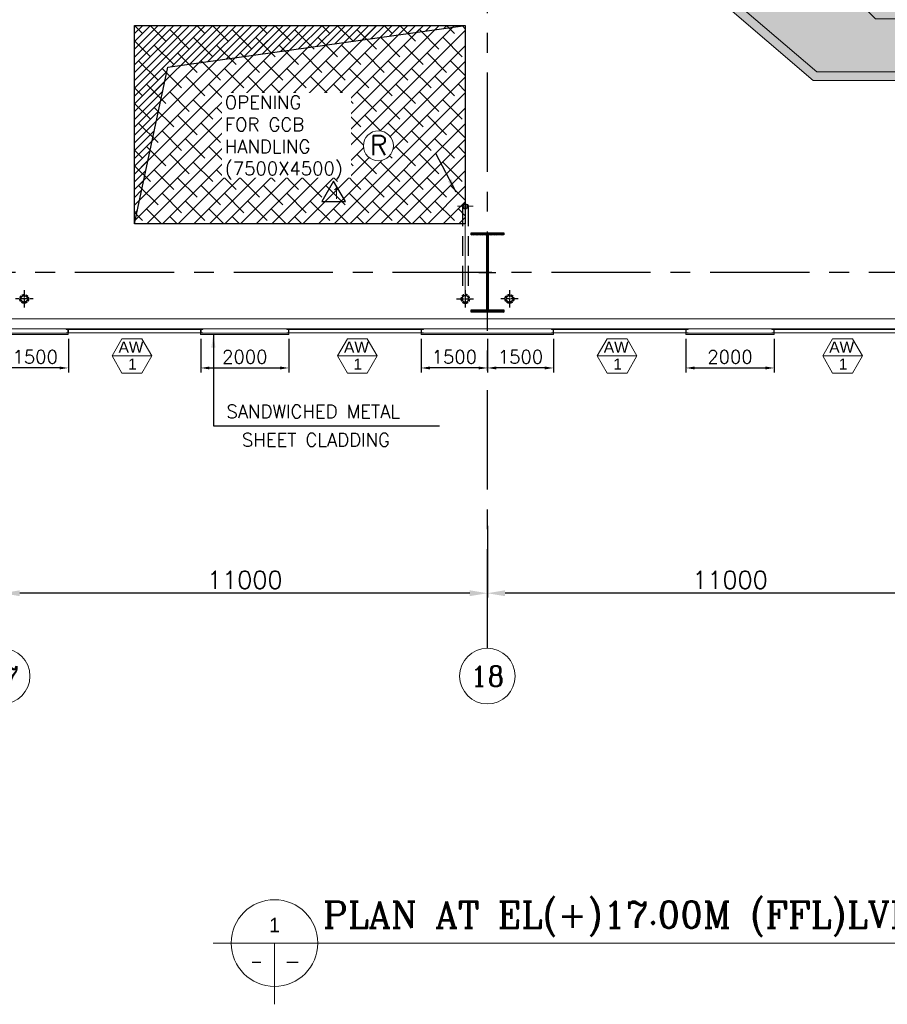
# Model space of a CAD drawing. Header units: inches. Extents: x 306235 to 1392759, y -66369 to 421098.
# Tile 44 of 91: x 494889 to 514558, y -66369 to -44049. Entities that reach past the tile are written whole.
import ezdxf
from ezdxf.enums import TextEntityAlignment as Align

# ---------------------------------------------------------------- set-up
doc = ezdxf.new("R2010")
doc.units = ezdxf.units.IN
doc.header["$LTSCALE"] = 1800
doc.header["$MEASUREMENT"] = 0
for name, pattern in [('CENTER', [2, 1.25, -0.25, 0.25, -0.25]), ('CENTER2', [1.125, 0.75, -0.125, 0.125, -0.125]), ('DASHED', [0.75, 0.5, -0.25]), ('HIDDEN', [0.375, 0.25, -0.125]), ('HIDDEN2', [0.1875, 0.125, -0.0625])]:
    doc.linetypes.add(name, pattern=pattern)
doc.layers.get('0').update_dxf_attribs({"color": 253, "lineweight": 9})
for name, color, linetype, lineweight in [('2CON', 1, 'Continuous', 13), ('7', 8, 'CENTER', 13), ('A-CHEQUERED PLATE HATCH', 252, 'Continuous', 9), ('A-WIN TAG', 3, 'Continuous', 13), ('A-WIN TAG TEXT', 3, 'Continuous', 13), ('CL', 8, 'CENTER', 15), ('CLAD-1', 3, 'Continuous', 15), ('CONCRETE', 145, 'Continuous', 18), ('dimension line', 4, 'Continuous', 13), ('DRAIN', 251, 'DASHED', 25), ('HATCH-1', 252, 'Continuous', 9), ('LEADER', 4, 'Continuous', 15), ('STEEL', 231, 'Continuous', 18), ('TAG', 4, 'Continuous', 15), ('TIT', 4, 'Continuous', 13), ('WIN', 31, 'Continuous', 13)]:
    doc.layers.add(name, color=color, linetype=linetype, lineweight=lineweight)
for name, color, linetype in [('CEN', 2, 'CENTER'), ('COL', 1, 'Continuous'), ('DIM', 4, 'Continuous'), ('GRID', 251, 'CENTER'), ('OPENING', 40, 'Continuous'), ('RAIN WATER', 6, 'Continuous'), ('REV1', 3, 'Continuous'), ('TEXT', 3, 'Continuous')]:
    doc.layers.add(name, color=color, linetype=linetype)
doc.styles.add('ARCHITECTURE', font='stylu.ttf')
doc.styles.add('COMPLEX', font='complex')
doc.styles.add('ROAMNS', font='ROMANS.shx')
doc.styles.add('ROMANS', font='romans.shx')
doc.styles.get("Standard").update_dxf_attribs({"font": 'arial.ttf'})
doc.dimstyles.new('270-TA-100', dxfattribs={"dimscale": 150, "dimtxt": 400, "dimasz": 2, "dimexe": 0.75, "dimexo": 1, "dimgap": 1, "dimtad": 1, "dimdec": 0, "dimzin": 12, "dimdsep": 46, "dimtxsty": 'ROMANS', "dimcen": 0, "dimclrd": 256, "dimclre": 256, "dimclrt": 6, "dimadec": 1, "dimazin": 3, "dimtfac": 1, "dimtdec": 0, "dimtix": 1, "dimtmove": 2, "dimatfit": 0, "dimfxl": 1.25, "dimarcsym": 2})
doc.dimstyles.new('DIM INT 1', dxfattribs={"dimtxt": 300, "dimasz": 200, "dimexe": 100, "dimexo": 100, "dimgap": 100, "dimtad": 1, "dimdec": 0, "dimzin": 13, "dimdsep": 46, "dimlunit": 5, "dimtxsty": 'ROAMNS', "dimblk1": 'CLOSEDBLANK', "dimcen": 0.09, "dimclrd": 9, "dimclre": 9, "dimclrt": 4, "dimadec": 0, "dimazin": 0, "dimtfac": 1, "dimtdec": 0, "dimtix": 1, "dimtmove": 2, "dimatfit": 3, "dimfxl": 1, "dimtolj": 1, "dimtzin": 13, "dimarcsym": 0})
doc.dimstyles.new('DIM100 x2', dxfattribs={"dimscale": 0, "dimtxt": 400, "dimasz": 400, "dimexe": 100, "dimexo": 100, "dimgap": 100, "dimtad": 1, "dimdec": 0, "dimzin": 13, "dimdsep": 46, "dimtxsty": 'ROMANS', "dimblk2": 'OBLIQUE', "dimcen": 100, "dimdle": 100, "dimclrd": 9, "dimclre": 9, "dimclrt": 4, "dimadec": 0, "dimazin": 0, "dimtfac": 1.1, "dimtdec": 0, "dimtix": 1, "dimtmove": 2, "dimatfit": 3, "dimfxl": 1, "dimtolj": 1, "dimtzin": 13, "dimarcsym": 0})
doc.dimstyles.get("Standard").update_dxf_attribs({"dimtxt": 0.18, "dimasz": 0.18, "dimexe": 0.18, "dimexo": 0.0625, "dimgap": 0.09, "dimtad": 0, "dimtih": 1, "dimtoh": 1, "dimdec": 4, "dimzin": 0, "dimdsep": 46, "dimtxsty": 'Standard', "dimcen": 0.09, "dimadec": 0, "dimazin": 0, "dimtfac": 1, "dimtdec": 4, "dimtofl": 0, "dimtmove": 0, "dimatfit": 3, "dimfxl": 1, "dimtolj": 1, "dimtzin": 0, "dimarcsym": 0})
pattern_1 = [(225, (-87722.1, -144504), (176.7767, -176.7767), []), (315, (-87722.1, -144504), (530.33009, -176.7767), [625, -375])]

# ---------------------------------------------------------------- blocks, each defined once
blk = doc.blocks.new('A-ROW COLUMN')
at = {"layer": 'COL'}
h = blk.add_hatch(dxfattribs=at)
h.set_pattern_fill('ANSI31', color=256, scale=200, style=0)
h.set_pattern_definition([(45, (165226.353, 18853.894), (-17.67767, 17.67767), [])])
h.paths.add_polyline_path([(180799, 40890), (181539, 40890), (181539, 40840), (180799, 40840)])
h.paths.add_polyline_path([(181153, 42590), (181185, 42590), (181185, 40890), (181153, 40890)])
h.paths.add_polyline_path([(180799, 42640), (181539, 42640), (181539, 42590), (180799, 42590)])
blk.add_line((181169, 40840), (181169, 42640))
at = {"layer": 'CEN'}
for p, q in [((181169, 40840), (181169, 42640)), ((180977, 41740), (181360, 41740))]:
    blk.add_line(p, q, dxfattribs=at)
at = {"layer": 'COL'}
for points in [[(180799, 42640), (181539, 42640), (181539, 42590), (180799, 42590)], [(181153, 42590), (181185, 42590), (181185, 40890), (181153, 40890)], [(180799, 40890), (181539, 40890), (181539, 40840), (180799, 40840)]]:
    blk.add_lwpolyline(points, close=True, dxfattribs=at)
blk = doc.blocks.new('*D21')
at = {"layer": 'Defpoints', "color": 0, "transparency": 16777216}
for p in [(505492, -55425), (516492, -56569), (505492, -57050)]:
    blk.add_point(p, dxfattribs=at)
at = {"layer": 'dimension line', "color": 9, "lineweight": -2, "transparency": 16777216}
for p, q in [((505492, -55525), (505492, -57150)), ((516492, -56669), (516492, -57150)), ((516092, -57050), (505892, -57050))]:
    blk.add_line(p, q, dxfattribs=at)
at = {"layer": 'dimension line', "color": 9, "transparency": 16777216}
for points in [[(505892, -56984), (505892, -57117), (505492, -57050)], [(516092, -56984), (516092, -57117), (516492, -57050)]]:
    blk.add_solid(points, dxfattribs=at)
at = {"layer": 'dimension line', "color": 4, "transparency": 16777216, "insert": (510992, -56750), "char_height": 400, "attachment_point": 5, "style": 'ROMANS'}
blk.add_mtext('\\A1;11000', dxfattribs=at)
blk = doc.blocks.new('_Oblique')
at = {"color": 0, "linetype": 'ByBlock', "lineweight": -2}
blk.add_line((-0.5, -0.5), (0.5, 0.5), dxfattribs=at)
blk = doc.blocks.new('*D22')
at = {"layer": 'Defpoints', "color": 0, "transparency": 16777216}
for p in [(494492, -55425), (505492, -56569), (494492, -57050)]:
    blk.add_point(p, dxfattribs=at)
at = {"layer": 'dimension line', "color": 9, "lineweight": -2, "transparency": 16777216}
for p, q in [((494492, -55525), (494492, -57150)), ((505492, -56669), (505492, -57150)), ((505092, -57050), (494892, -57050))]:
    blk.add_line(p, q, dxfattribs=at)
at = {"layer": 'dimension line', "color": 9, "transparency": 16777216}
for points in [[(494892, -56984), (494892, -57117), (494492, -57050)], [(505092, -56984), (505092, -57117), (505492, -57050)]]:
    blk.add_solid(points, dxfattribs=at)
at = {"layer": 'dimension line', "color": 4, "transparency": 16777216, "insert": (499992, -56750), "char_height": 400, "attachment_point": 5, "style": 'ROMANS'}
blk.add_mtext('\\A1;11000', dxfattribs=at)
blk = doc.blocks.new('GRD')
at = {"layer": 'CL', "linetype": 'Continuous'}
blk.add_circle((0, 419.99985), 419.99985, dxfattribs=at)
at = {"layer": 'CL', "color": 4, "style": 'COMPLEX'}
blk.add_attdef('GRD', text='', height=300, dxfattribs=at).set_placement((0, 419.99985), align=Align.MIDDLE)
blk = doc.blocks.new('*D732')
at = {"layer": 'Defpoints', "color": 0, "transparency": 16777216}
for p in [(494492, -51187), (495992, -51187), (494492, -51944)]:
    blk.add_point(p, dxfattribs=at)
at = {"layer": 'DIM', "color": 9, "lineweight": -2, "transparency": 16777216}
for p, q in [((494492, -51287), (494492, -52044)), ((495992, -51287), (495992, -52044)), ((495792, -51944), (494692, -51944))]:
    blk.add_line(p, q, dxfattribs=at)
at = {"layer": 'DIM', "color": 9, "transparency": 16777216}
for points in [[(494692, -51911), (494692, -51977), (494492, -51944)], [(495792, -51911), (495792, -51977), (495992, -51944)]]:
    blk.add_solid(points, dxfattribs=at)
at = {"layer": 'DIM', "color": 4, "transparency": 16777216, "insert": (495242, -51694), "char_height": 300, "attachment_point": 5, "style": 'ROAMNS'}
blk.add_mtext('\\A1;1500', dxfattribs=at)
blk = doc.blocks.new('_ClosedBlank')
at = {"color": 0, "linetype": 'ByBlock', "lineweight": -2}
for p, q in [((-1, 0.17), (0, 0)), ((-1, 0.17), (-1, -0.17)), ((0, 0), (-1, -0.17))]:
    blk.add_line(p, q, dxfattribs=at)
blk = doc.blocks.new('*D733')
at = {"layer": 'Defpoints', "color": 0, "transparency": 16777216}
for p in [(503992, -51187), (505492, -51187), (503992, -51944)]:
    blk.add_point(p, dxfattribs=at)
at = {"layer": 'DIM', "color": 9, "lineweight": -2, "transparency": 16777216}
for p, q in [((503992, -51287), (503992, -52044)), ((505492, -51287), (505492, -52044)), ((505292, -51944), (504192, -51944))]:
    blk.add_line(p, q, dxfattribs=at)
at = {"layer": 'DIM', "color": 9, "transparency": 16777216}
for points in [[(504192, -51911), (504192, -51977), (503992, -51944)], [(505292, -51911), (505292, -51977), (505492, -51944)]]:
    blk.add_solid(points, dxfattribs=at)
at = {"layer": 'DIM', "color": 4, "transparency": 16777216, "insert": (504742, -51694), "char_height": 300, "attachment_point": 5, "style": 'ROAMNS'}
blk.add_mtext('\\A1;1500', dxfattribs=at)
blk = doc.blocks.new('*D734')
at = {"layer": 'Defpoints', "color": 0, "transparency": 16777216}
for p in [(498992, -51187), (500992, -51187), (500992, -51944)]:
    blk.add_point(p, dxfattribs=at)
at = {"layer": 'DIM', "color": 9, "lineweight": -2, "transparency": 16777216}
for p, q in [((498992, -51287), (498992, -52044)), ((500992, -51287), (500992, -52044)), ((499192, -51944), (500792, -51944))]:
    blk.add_line(p, q, dxfattribs=at)
at = {"layer": 'DIM', "color": 9, "transparency": 16777216}
for points in [[(499192, -51911), (499192, -51977), (498992, -51944)], [(500792, -51911), (500792, -51977), (500992, -51944)]]:
    blk.add_solid(points, dxfattribs=at)
at = {"layer": 'DIM', "color": 4, "transparency": 16777216, "insert": (499992, -51694), "char_height": 300, "attachment_point": 5, "style": 'ROAMNS'}
blk.add_mtext('\\A1;2000', dxfattribs=at)
blk = doc.blocks.new('A$C3B1115A1')
at = {"layer": 'STEEL'}
for p, q in [((-270, -91), (-320, -91)), ((-320, -91), (-320, -191)), ((-320, -191), (-270, -191))]:
    blk.add_line(p, q, dxfattribs=at)
blk.add_lwpolyline([(-270, -191), (-270, -183, 0.397434), (-272, -180), (-307, -177, -0.397434), (-310, -174), (-310, -109, -0.397434), (-307, -106), (-272, -103, 0.397434), (-270, -100), (-270, -91)], format="xyb", dxfattribs=at)
blk = doc.blocks.new('*D735')
at = {"layer": 'Defpoints', "color": 0, "transparency": 16777216}
for p in [(505492, -51187), (506992, -51187), (505492, -51944)]:
    blk.add_point(p, dxfattribs=at)
at = {"layer": 'DIM', "color": 9, "lineweight": -2, "transparency": 16777216}
for p, q in [((505492, -51287), (505492, -52044)), ((506992, -51287), (506992, -52044)), ((506792, -51944), (505692, -51944))]:
    blk.add_line(p, q, dxfattribs=at)
at = {"layer": 'DIM', "color": 9, "transparency": 16777216}
for points in [[(505692, -51911), (505692, -51977), (505492, -51944)], [(506792, -51911), (506792, -51977), (506992, -51944)]]:
    blk.add_solid(points, dxfattribs=at)
at = {"layer": 'DIM', "color": 4, "transparency": 16777216, "insert": (506242, -51694), "char_height": 300, "attachment_point": 5, "style": 'ROAMNS'}
blk.add_mtext('\\A1;1500', dxfattribs=at)
blk = doc.blocks.new('*D736')
at = {"layer": 'Defpoints', "color": 0, "transparency": 16777216}
for p in [(509992, -51187), (511992, -51187), (511992, -51944)]:
    blk.add_point(p, dxfattribs=at)
at = {"layer": 'DIM', "color": 9, "lineweight": -2, "transparency": 16777216}
for p, q in [((509992, -51287), (509992, -52044)), ((511992, -51287), (511992, -52044)), ((510192, -51944), (511792, -51944))]:
    blk.add_line(p, q, dxfattribs=at)
at = {"layer": 'DIM', "color": 9, "transparency": 16777216}
for points in [[(510192, -51911), (510192, -51977), (509992, -51944)], [(511792, -51911), (511792, -51977), (511992, -51944)]]:
    blk.add_solid(points, dxfattribs=at)
at = {"layer": 'DIM', "color": 4, "transparency": 16777216, "insert": (510992, -51694), "char_height": 300, "attachment_point": 5, "style": 'ROAMNS'}
blk.add_mtext('\\A1;2000', dxfattribs=at)
blk = doc.blocks.new('RWDP')
at = {"layer": 'RAIN WATER', "linetype": 'CENTER2', "ltscale": 0.05}
for p, q in [((500, -400), (500, -800)), ((700, -600), (300, -600))]:
    blk.add_line(p, q, dxfattribs=at)
at = {"layer": 'RAIN WATER', "linetype": 'HIDDEN2', "ltscale": 0.25}
blk.add_circle((500, -600), 100, dxfattribs=at)
at = {"layer": 'RAIN WATER', "ltscale": 0.25}
blk.add_circle((500, -600), 75, dxfattribs=at)

msp = doc.modelspace()

# ---------------------------------------------------------------- hatches: boundary and pattern name
at = {"layer": 'A-CHEQUERED PLATE HATCH', "linetype": 'Continuous'}
h = msp.add_hatch(dxfattribs=at)
h.set_pattern_fill('ANSI38', color=256, scale=2000, angle=180, style=0)
h.set_pattern_definition(pattern_1)
edge = h.paths.add_edge_path(flags=16)
edge.add_arc((547542.4, -44736.3), 339.7, 0, 360)
edge = h.paths.add_edge_path(flags=16)
edge.add_arc((503775.7, -42386), 339.7, 0, 360)
h.paths.add_polyline_path([(511687.5, -41428.7), (497791.6, -41428.7), (497791.6, -43428.7), (510859.1, -43428.7), (512959.1, -45228.7), (548491.6, -45228.7), (548491.6, -44028.7), (514287.5, -44028.7)])
edge = h.paths.add_edge_path(flags=0)
edge.add_line((546433.2, -44600.6), (543497.9, -44600.6))
edge = h.paths.add_edge_path(flags=16)
edge.add_line((542961, -44605.4), (543534.6, -44605.4))
edge = h.paths.add_edge_path(flags=16)
edge.add_arc((543294.6, -44605.4), 240, 0, 360)
edge = h.paths.add_edge_path(flags=16)
edge.add_line((543294.6, -44271.8), (543294.6, -44929.4))
edge = h.paths.add_edge_path(flags=0)
edge.add_line((543497.9, -44600.6), (543534.6, -44600.6))
h.paths.add_polyline_path([(543936, -45106), (545157.4, -45106), (545157.4, -44656), (543936, -44656)], flags=24)
h.paths.add_polyline_path([(543361.1, -44690.1), (546629.6, -44690.1), (546629.6, -43935.8), (543361.1, -43935.8)], flags=24)
edge = h.paths.add_edge_path(flags=0)
edge.add_line((502289.2, -42526.9), (499353.9, -42526.9))
edge = h.paths.add_edge_path(flags=16)
edge.add_line((498817, -42531.7), (499390.6, -42531.7))
edge = h.paths.add_edge_path(flags=16)
edge.add_arc((499150.6, -42531.7), 240, 0, 360)
edge = h.paths.add_edge_path(flags=16)
edge.add_line((499150.6, -42198.1), (499150.6, -42855.7))
edge = h.paths.add_edge_path(flags=0)
edge.add_line((499353.9, -42526.9), (499390.6, -42526.9))
h.paths.add_polyline_path([(499792, -43032.3), (501013.5, -43032.3), (501013.5, -42582.3), (499792, -42582.3)], flags=24)
h.paths.add_polyline_path([(499217.1, -42616.4), (502485.7, -42616.4), (502485.7, -41862.1), (499217.1, -41862.1)], flags=24)
h = msp.add_hatch(dxfattribs=at)
h.set_pattern_fill('ANSI38', color=256, scale=2000, angle=180, style=0)
h.set_pattern_definition(pattern_1)
edge = h.paths.add_edge_path(flags=16)
edge.add_arc((503021, -46907.6), 339.7, 0, 360)
h.paths.add_polyline_path([(497491.6, -44178.7), (504991.6, -44178.7), (504991.6, -48678.7), (497491.6, -48678.7)])
h.paths.add_polyline_path([(499794.3, -47918.4), (502561.5, -47918.4), (502561.5, -45754.1), (499794.3, -45754.1)], flags=24)
at = {"layer": 'HATCH-1'}
h = msp.add_hatch(dxfattribs=at)
h.set_pattern_fill('AR-CONC', color=256, scale=75, style=0)
h.set_pattern_definition([(50, (419056.2, -96671.85), (537.9451, -47.0641), [56.25, -618.75]), (355, (419056.2, -96671.85), (-104.0635, 564.144), [45, -495]), (100.4514, (419101, -96675.77), (433.882, 517.0797), [47.8051, -525.8566]), (46.1842, (419056.2, -96521.85), (800.4308, -124.1393), [84.375, -928.125]), (96.6356, (419122.9, -96532.2), (700.997, 730.5884), [71.7077, -788.7847]), (351.1842, (419056.2, -96521.85), (700.9965, 730.589), [67.5, -742.5]), (21, (419131.2, -96559.35), (447.6803, -301.9642), [56.25, -618.75]), (326, (419131.2, -96559.35), (182.4865, 543.8625), [45, -495]), (71.4514, (419168.5, -96584.5), (630.167, 241.8979), [47.8051, -525.8566]), (37.5, (419056.2, -96671.85), (9.1199, 249.6704), [0, -489, 0, -502.5, 0, -496.875]), (7.5, (419056.2, -96671.85), (197.30215, 295.8088), [0, -286.5, 0, -477.75, 0, -189.375]), (327.5, (418888.95, -96671.85), (400.36683, -16.91615), [0, -187.5, 0, -585, 0, -776.25]), (317.5, (418813.95, -96671.85), (437.3896, 75.0787), [0, -243.75, 0, -388.5, 0, -551.25])])
h.paths.add_polyline_path([(548691.6, -45428.7), (548691.6, -43828.7), (514370.3, -43828.7), (511770.3, -41228.7), (497591.6, -41228.7), (497591.6, -43628.7), (510776.2, -43628.7), (512876.2, -45428.7)])
h.paths.add_polyline_path([(511687.5, -41428.7), (497791.6, -41428.7), (497791.6, -43428.7), (510859.1, -43428.7), (512959.1, -45228.7), (548491.6, -45228.7), (548491.6, -44028.7), (514287.5, -44028.7)], flags=16)
at = {"layer": 'OPENING'}
h = msp.add_hatch(dxfattribs=at)
h.set_pattern_fill('ANSI31', color=8, scale=1000, style=0)
h.set_pattern_definition([(45, (-87722.11, -144504), (-88.388348, 88.388348), [])])
h.paths.add_polyline_path([(504991.6, -44178.7), (497491.6, -44178.7), (497491.6, -48678.7), (498246.6, -45126.6)])

# ---------------------------------------------------------------- linework, layer by layer
at = {"layer": '2CON'}
for p, q in [((497882.8, -51670), (496982.8, -51670)), ((502993.8, -51670), (502093.8, -51670)), ((508882.8, -51670), (507982.8, -51670)), ((513993.8, -51670), (513093.8, -51670))]:
    msp.add_line(p, q, dxfattribs=at)
at = {"layer": '7'}
msp.add_line((504991.6, -50571.3), (504991.6, -48143.1), dxfattribs=at)
at = {"layer": '7', "ltscale": 0.5}
msp.add_line((504814.8, -48278.7), (505171.7, -48278.7), dxfattribs=at)
at = {"layer": 'A-WIN TAG'}
for points in [[(497207.8, -51280.3), (496982.8, -51670), (497207.8, -52059.7), (497657.8, -52059.7), (497882.8, -51670), (497657.8, -51280.3)], [(502318.8, -51280.3), (502093.8, -51670), (502318.8, -52059.7), (502768.8, -52059.7), (502993.8, -51670), (502768.8, -51280.3)], [(508207.8, -51280.3), (507982.8, -51670), (508207.8, -52059.7), (508657.8, -52059.7), (508882.8, -51670), (508657.8, -51280.3)], [(513318.8, -51280.3), (513093.8, -51670), (513318.8, -52059.7), (513768.8, -52059.7), (513993.8, -51670), (513768.8, -51280.3)]]:
    msp.add_lwpolyline(points, close=True, dxfattribs=at)
at = {"layer": 'CLAD-1'}
for p, q in [((495991.6, -51158.7), (495991.6, -51186.7)), ((498991.6, -51158.7), (498991.6, -51186.7)), ((500991.6, -51158.7), (500991.6, -51186.7)), ((503991.6, -51158.7), (503991.6, -51186.7)), ((506991.6, -51158.7), (506991.6, -51186.7)), ((509991.6, -51158.7), (509991.6, -51186.7)), ((511991.6, -51158.7), (511991.6, -51186.7))]:
    msp.add_line(p, q, dxfattribs=at)
at = {"layer": 'CLAD-1', "flags": 128}
for points in [[(495991.6, -51158.7), (481491.6, -51158.7)], [(495991.6, -51186.7), (481491.6, -51186.7)], [(500991.6, -51158.7), (498991.6, -51158.7)], [(500991.6, -51158.7), (498991.6, -51158.7)], [(500991.6, -51186.7), (498991.6, -51186.7)], [(500991.6, -51186.7), (498991.6, -51186.7)], [(506991.6, -51158.7), (503991.6, -51158.7)], [(506991.6, -51186.7), (503991.6, -51186.7)], [(511991.6, -51158.7), (509991.6, -51158.7)], [(511991.6, -51158.7), (509991.6, -51158.7)], [(511991.6, -51186.7), (509991.6, -51186.7)], [(511991.6, -51186.7), (509991.6, -51186.7)]]:
    msp.add_lwpolyline(points, dxfattribs=at)
at = {"layer": 'CONCRETE'}
msp.add_lwpolyline([(548691.6, -45428.7), (548691.6, -43828.7), (514370.3, -43828.7), (511770.3, -41228.7), (497591.6, -41228.7), (497591.6, -43628.7), (510776.2, -43628.7), (512876.2, -45428.7)], close=True, dxfattribs=at)
for points in [[(511687.5, -41428.7), (497791.6, -41428.7), (497791.6, -43428.7), (510859.1, -43428.7), (512959.1, -45228.7), (548491.6, -45228.7), (548491.6, -44028.7), (514287.5, -44028.7), (511687.5, -41428.7)], [(548376.6, -50828.7), (494606.6, -50828.7)], [(548376.6, -51058.7), (494606.6, -51058.7)]]:
    msp.add_lwpolyline(points, dxfattribs=at)
at = {"layer": 'DRAIN', "color": 4, "linetype": 'HIDDEN'}
for p, q in [((504929.1, -48278.7), (504929.1, -50301.3)), ((505054.1, -48278.7), (505054.1, -50300))]:
    msp.add_line(p, q, dxfattribs=at)
at = {"layer": 'GRID'}
for p, q in [((505491.6, -58299.5), (505491.6, -3278.7)), ((505491.6, -58299.5), (505491.6, -3278.7)), ((566791.6, -49778.7), (431691.6, -49778.7)), ((566791.6, -49778.7), (431691.6, -49778.7))]:
    msp.add_line(p, q, dxfattribs=at)
at = {"layer": 'RAIN WATER', "linetype": 'HIDDEN2', "ltscale": 0.25}
msp.add_circle((504991.6, -48278.7), 62.5, dxfattribs=at)
at = {"layer": 'RAIN WATER', "color": 6}
msp.add_circle((504991.6, -48278.7), 50, dxfattribs=at)
at = {"layer": 'TAG'}
msp.add_circle((503021, -46907.6), 339.7, dxfattribs=at)
at = {"layer": 'TIT'}
for p, q in [((499277.3, -64980.7), (520053.9, -64980.7)), ((500665.8, -64980.7), (500665.8, -66369.2))]:
    msp.add_line(p, q, dxfattribs=at)
msp.add_circle((500665.8, -64980.7), 981.8, dxfattribs=at)
at = {"layer": 'WIN'}
for p, q in [((495991.6, -51071.2), (498991.6, -51071.2)), ((500991.6, -51071.2), (503991.6, -51071.2)), ((506991.6, -51071.2), (509991.6, -51071.2)), ((511991.6, -51071.2), (514991.6, -51071.2)), ((495991.6, -51146.2), (498991.6, -51146.2)), ((500991.6, -51146.2), (503991.6, -51146.2)), ((506991.6, -51146.2), (509991.6, -51146.2)), ((511991.6, -51146.2), (514991.6, -51146.2))]:
    msp.add_line(p, q, dxfattribs=at)

# ---------------------------------------------------------------- block references
at = {"layer": 'COL'}
msp.add_blockref('A-ROW COLUMN', (324323.1, -91518.4), dxfattribs=at)
at = {"layer": 'DIM', "xscale": 1.5, "yscale": 1.5, "zscale": 1.5}
for p, values in [((494491.7, -59559.5), {'GRD': '17'}), ((505491.7, -59559.5), {'GRD': '18'})]:
    msp.add_blockref('GRD', p, dxfattribs=at).add_auto_attribs(values)
at = {"layer": 'RAIN WATER'}
for p in [(494491.6, -49778.7), (505491.6, -49778.7)]:
    msp.add_blockref('RWDP', p, dxfattribs=at)
at = {"layer": 'RAIN WATER', "xscale": -1}
msp.add_blockref('RWDP', (505491.6, -49778.7), dxfattribs=at)
at = {"layer": 'STEEL', "xscale": -1}
for p in [(495672, -50967.2), (500672, -50967.2), (506672, -50967.2), (511672, -50967.2)]:
    msp.add_blockref('A$C3B1115A1', p, dxfattribs=at)
at = {"layer": 'STEEL'}
for p in [(499311.2, -50967.2), (504311.2, -50967.2), (510311.2, -50967.2)]:
    msp.add_blockref('A$C3B1115A1', p, dxfattribs=at)

# ---------------------------------------------------------------- texts
at = {"layer": 'A-WIN TAG TEXT'}
for s, p in [('AW', (497413.1, -51470.1)), ('AW', (502524.1, -51470.1)), ('AW', (508413.1, -51470.1)), ('AW', (513524.1, -51470.1)), ('1', (497444.4, -51855.9)), ('1', (502555.4, -51855.9)), ('1', (508444.4, -51855.9)), ('1', (513555.4, -51855.9))]:
    msp.add_text(s, height=250, dxfattribs=at).set_placement(p, align=Align.MIDDLE)
at = {"layer": 'REV1', "style": 'COMPLEX'}
msp.add_text('1', height=250, dxfattribs=at).set_placement((501956.4, -48110))
at = {"layer": 'TAG', "style": 'ROMANS'}
msp.add_text('R', height=445.3, dxfattribs=at).set_placement((502827.1, -47118.8))
at = {"layer": 'TEXT', "linetype": 'CENTER', "style": 'ROMANS'}
for s, p in [('SANDWICHED METAL ', (499576.2, -53078.6)), ('SHEET CLADDING', (499927.5, -53724.3))]:
    msp.add_text(s, height=300, dxfattribs=at).set_placement(p)
at = {"layer": 'TEXT'}
for s, style, p in [('1', 'ARCHITECTURE', (500665.8, -64571.6)), ('-', 'ROAMNS', (501074.9, -65389.8))]:
    msp.add_text(s, height=327.3, dxfattribs=dict(at, style=style)).set_placement(p, align=Align.MIDDLE)
at = {"layer": 'TEXT', "style": 'ROMANS', "width": 0.8}
msp.add_text('-', height=327.3, dxfattribs=at).set_placement((500256.7, -65389.8), align=Align.MIDDLE)
at = {"layer": 'TEXT', "insert": (501762.6, -64035), "char_height": 600, "width": 28835.459, "attachment_point": 1, "style": 'ARCHITECTURE'}
msp.add_mtext('{\\Fcomplex|c0;PLAN AT EL(+)17.00M (FFL)LVL(UNIT#2)}', dxfattribs=at)

# ---------------------------------------------------------------- dimensions: what is measured, and where the dimension line sits
at = {"layer": 'DIM'}
for base, p1, p2, picture, middle in [((494491.6, -51943.9), (495991.6, -51186.7), (494491.6, -51186.7), '*D732', (495241.6, -51693.9)), ((503991.6, -51943.9), (505491.6, -51186.7), (503991.6, -51186.7), '*D733', (504741.6, -51693.9)), ((505491.6, -51943.9), (506991.6, -51186.7), (505491.6, -51186.7), '*D735', (506241.6, -51693.9))]:
    dim = msp.add_linear_dim(base=base, p1=p1, p2=p2, dimstyle='DIM INT 1', override={"dimtmove": 0}, dxfattribs=at)
    dim.commit()
    dim.dimension.update_dxf_attribs({"geometry": picture, "text_midpoint": middle})
for base, p1, p2, picture, middle in [((500991.6, -51943.9), (498991.6, -51186.7), (500991.6, -51186.7), '*D734', (499991.6, -51693.9)), ((511991.6, -51943.9), (509991.6, -51186.7), (511991.6, -51186.7), '*D736', (510991.6, -51693.9))]:
    dim = msp.add_linear_dim(base=base, p1=p1, p2=p2, angle=180, dimstyle='DIM INT 1', override={"dimtmove": 0}, dxfattribs=at)
    dim.commit()
    dim.dimension.update_dxf_attribs({"geometry": picture, "text_midpoint": middle})
at = {"layer": 'dimension line'}
for base, p1, p2, picture, middle in [((494491.6, -57050.2), (505491.6, -56568.5), (494491.6, -55424.6), '*D22', (499991.6, -56750.2)), ((505491.6, -57050.2), (516491.6, -56568.5), (505491.6, -55424.6), '*D21', (510991.6, -56750.2))]:
    dim = msp.add_linear_dim(base=base, p1=p1, p2=p2, angle=180, dimstyle='DIM100 x2', override={"dimscale": 1}, dxfattribs=at)
    dim.commit()
    dim.dimension.update_dxf_attribs({"geometry": picture, "text_midpoint": middle})

# ---------------------------------------------------------------- leaders
at = {"layer": 'LEADER'}
msp.add_leader([(504780.6, -47956.5, -100), (504323.5, -47081.3, -100)], dimstyle='Standard', override={"dimtxt": 350, "dimasz": 300, "dimexe": 0, "dimexo": 0, "dimgap": 100, "dimtad": 0, "dimtih": 0, "dimtoh": 0, "dimdec": 0, "dimtxsty": 'ROMANS', "dimcen": 0, "dimclrd": 9, "dimclre": 9, "dimclrt": 256, "dimtdec": 0, "dimtix": 1, "dimtofl": 1, "dimatfit": 0}, dxfattribs=at)
msp.add_leader([(499279.7, -51186.7), (499279.7, -53253.4), (504404.7, -53253.4)], dimstyle='270-TA-100', dxfattribs=at)

# ---------------------------------------------------------------- next in the draw order: texts
at = {"layer": 'TEXT', "insert": (499538.7, -45773.1), "char_height": 300, "width": 2801.496, "attachment_point": 1, "style": 'ROMANS', "bg_fill": 3, "box_fill_scale": 1.2, "bg_fill_color": 256, "bg_fill_transparency": 0}
msp.add_mtext('OPENING FOR GCB HANDLING (7500X4500)', dxfattribs=at)

# ---------------------------------------------------------------- next in the draw order: linework, layer by layer
at = {"layer": 'OPENING'}
msp.add_lwpolyline([(497491.6, -44178.7), (504991.6, -44178.7), (504991.6, -48678.7), (497491.6, -48678.7)], close=True, dxfattribs=at)
msp.add_lwpolyline([(497491.6, -48678.7), (498246.6, -45126.6), (504991.6, -44178.7)], dxfattribs=at)
at = {"layer": 'REV1'}
msp.add_lwpolyline([(502005.8, -47707.3), (501738.9, -48169.6), (502272.6, -48169.6)], close=True, dxfattribs=at)

doc.saveas('drawing.dxf')
